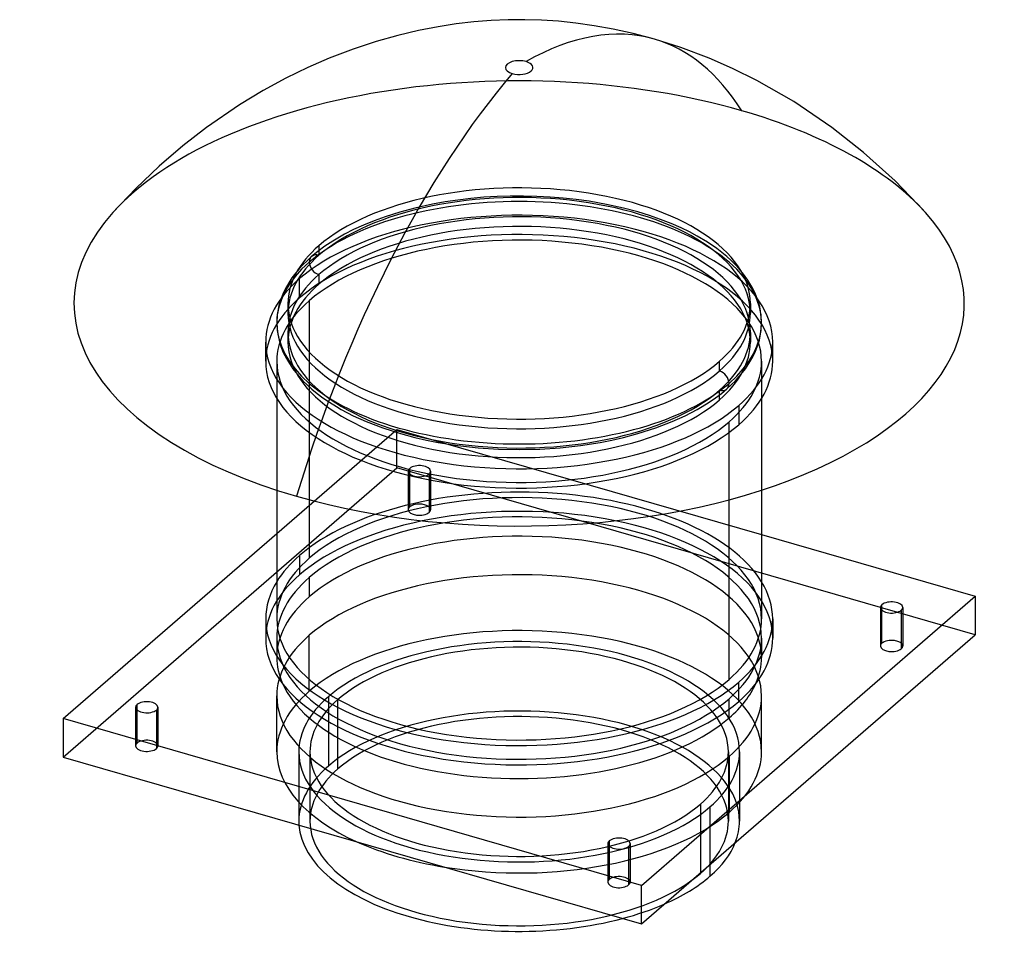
# Model space of a CAD drawing. Header units: millimetres. Extents: x -224 to 218, y -108 to 304.
import ezdxf

# ---------------------------------------------------------------- set-up
doc = ezdxf.new("R2010")
doc.units = ezdxf.units.MM
doc.layers.add('MAIN-1', color=7, linetype='Continuous')
doc.layers.add('MAIN-2', color=7, linetype='Continuous')

msp = doc.modelspace()

# ---------------------------------------------------------------- linework, layer by layer
at = {"layer": 'MAIN-1'}
for p, q in [((-28.24, 301.95), (-36.46, 300.69)), ((-20.32, 302.86), (-28.24, 301.95)), ((-12.6, 303.47), (-20.32, 302.86)), ((-5.01, 303.78), (-12.6, 303.47)), ((2.51, 303.83), (-5.01, 303.78)), ((10.06, 303.6), (2.51, 303.83)), ((17.7, 303.1), (10.06, 303.6)), ((25.53, 302.29), (17.7, 303.1)), ((33.74, 301.14), (25.53, 302.29)), ((42.3, 299.59), (33.74, 301.14)), ((-54.48, 296.8), (-64.23, 294.04)), ((-45.24, 298.98), (-54.48, 296.8)), ((-36.46, 300.69), (-45.24, 298.98)), ((51.28, 297.6), (42.3, 299.59)), ((60.73, 295.09), (51.28, 297.6)), ((-64.23, 294.04), (-74.55, 290.63)), ((72.67, 291.29), (60.73, 295.09)), ((-74.55, 290.63), (-85.42, 286.47)), ((85.43, 286.47), (72.67, 291.29)), ((-85.42, 286.47), (-94.92, 282.34)), ((95.87, 281.89), (85.43, 286.47)), ((-94.92, 282.34), (-104.81, 277.53)), ((106.8, 276.49), (95.87, 281.89)), ((-104.81, 277.53), (-115.07, 271.96)), ((123.34, 267.03), (106.8, 276.49)), ((-115.07, 271.96), (-125.63, 265.59)), ((-125.63, 265.59), (-140.51, 255.41)), ((140.51, 255.4), (123.34, 267.03)), ((-140.51, 255.41), (-151.16, 247.16)), ((154.76, 244.18), (140.51, 255.4)), ((-151.16, 247.16), (-161.79, 238.04)), ((168.91, 231.38), (154.76, 244.18)), ((-161.79, 238.04), (-172.31, 228.03)), ((182.56, 217.16), (168.91, 231.38)), ((-172.31, 228.03), (-182.57, 217.15)), ((-108.9, 92.45), (-108.9, 34.64)), ((108.9, 92.45), (108.9, 34.64)), ((94.31, 7.42), (94.31, 88.14)), ((-204.9, -10.13), (-108.9, 73.01)), ((108.9, 72.49), (204.9, 44.77)), ((54.9, -85.13), (204.9, 44.77)), ((204.9, 44.77), (204.9, 27.45)), ((163.01, 38.49), (163.01, 40.99)), ((-113.9, 34.64), (-113.9, 25.98)), ((113.9, 34.64), (113.9, 25.98)), ((54.9, -102.45), (204.9, 27.45)), ((98.64, -2.49), (98.64, 6.17)), ((-171.67, -6.35), (-171.67, -3.85)), ((94.31, -9.9), (94.31, -5.95)), ((54.9, -85.13), (-204.9, -10.13)), ((-204.9, -10.13), (-204.9, -27.45)), ((-204.9, -27.45), (54.9, -102.45)), ((40.51, -67.6), (40.51, -65.1)), ((85.74, -81.04), (85.74, -75.75)), ((54.9, -102.45), (54.9, -85.13))]:
    msp.add_line(p, q, dxfattribs=at)
for centre, major_axis, ratio, start_param, end_param in [((-22.47, 6.85), (83.21, 288.23), 0.433013, 0.000046, 0.416807), ((0, 282.32), (-6.17, 0), 0.5, -2.094395, 1.047198), ((0, 282.32), (-6.17, 0), 0.5, 1.047198, 4.18879), ((22.47, 45.78), (83.21, 288.23), 0.433013, 0.759198, 1.543281), ((0, 176.32), (200, 0), 0.5, 2.720999, 4.18879), ((0, 176.32), (200, 0), 0.5, -2.094395, 0.420669), ((0, 34.64), (113.9, 0), 0.5, 2.844193, 3.141591), ((0, 34.64), (113.9, 0), 0.5, -0.000001, 0.297399), ((167.34, 39.74), (-5, 0), 0.5, -0.523599, -0.000094), ((167.34, 39.74), (-5, 0), 0.5, 3.141499, 5.759587), ((167.34, 39.74), (-5, 0), 0.5, -0.000094, 2.617994), ((167.34, 39.74), (-5, 0), 0.5, 2.617994, 3.141499), ((0, 34.64), (113.9, 0), 0.5, 3.141591, 5.759587), ((0, 34.64), (108.9, 0), 0.5, 3.141591, 5.759587), ((0, 34.64), (108.9, 0), 0.5, -0.523599, -0.000001), ((0, 34.64), (113.9, 0), 0.5, -0.523599, -0.000001), ((0, 25.98), (-113.9, 0), 0.5, -0.000001, 2.617994), ((0, 25.98), (-113.9, 0), 0.5, 2.617994, 3.141591), ((0, 17.32), (-108.9, 0), 0.5, 0.217488, 2.617994), ((0, 17.32), (-108.9, 0), 0.5, 2.617994, 2.924105), ((-167.34, -5.1), (-5, 0), 0.5, -0.523599, -0.000094), ((-167.34, -5.1), (-5, 0), 0.5, 3.141499, 5.759587), ((-167.34, -5.1), (-5, 0), 0.5, -0.000094, 2.617994), ((-167.34, -5.1), (-5, 0), 0.5, 2.617994, 3.141499), ((0, -56.29), (-99, 0), 0.5, 0.035359, 2.059036), ((0, -25.11), (-108.9, 0), 0.5, 0.836864, 1.257531), ((44.84, -66.35), (-5, 0), 0.5, -0.523599, -0.000094), ((44.84, -66.35), (-5, 0), 0.5, -0.000094, 2.617994), ((44.84, -66.35), (-5, 0), 0.5, 3.141499, 5.759587), ((44.84, -66.35), (-5, 0), 0.5, 2.617994, 3.141499), ((0, -56.29), (-99, 0), 0.5, 2.617994, 2.946427), ((0, -56.29), (-99, 0), 0.5, 2.289561, 2.617994)]:
    msp.add_ellipse(centre, major_axis=major_axis, ratio=ratio, start_param=start_param, end_param=end_param, dxfattribs=at)
at = {"layer": 'MAIN-2'}
for p, q in [((-33.32, 221.94), (-38.92, 220.93)), ((-27.59, 222.79), (-33.32, 221.94)), ((-21.77, 223.49), (-27.59, 222.79)), ((-15.86, 224.02), (-21.77, 223.49)), ((-9.94, 224.38), (-15.86, 224.02)), ((-3.98, 224.58), (-9.94, 224.38)), ((1.99, 224.6), (-3.98, 224.58)), ((7.95, 224.46), (1.99, 224.6)), ((13.91, 224.16), (7.95, 224.46)), ((19.81, 223.68), (13.91, 224.16)), ((25.65, 223.04), (19.81, 223.68)), ((31.39, 222.25), (25.65, 223.04)), ((39.24, 220.86), (31.39, 222.25)), ((-53.65, 217.37), (-60.14, 215.32)), ((-46.81, 219.19), (-53.65, 217.37)), ((-38.92, 220.93), (-46.81, 219.19)), ((46.82, 219.19), (39.24, 220.86)), ((53.34, 217.46), (46.82, 219.19)), ((58.57, 215.84), (53.34, 217.46)), ((-65.17, 213.5), (-69.92, 211.56)), ((-60.14, 215.32), (-65.17, 213.5)), ((63.57, 214.1), (58.57, 215.84)), ((68.31, 212.24), (63.57, 214.1)), ((-74.38, 209.52), (-78.54, 207.4)), ((-69.92, 211.56), (-74.38, 209.52)), ((72.77, 210.28), (68.31, 212.24)), ((76.46, 208.49), (72.77, 210.28)), ((79.92, 206.64), (76.46, 208.49)), ((-83.75, 204.38), (-87.25, 202.07)), ((-79.91, 206.64), (-83.75, 204.38)), ((-78.54, 207.4), (-79.91, 206.64)), ((84.62, 203.83), (79.92, 206.64)), ((88.8, 200.96), (84.62, 203.83)), ((-90.41, 199.74), (-93.25, 197.42)), ((-87.25, 202.07), (-90.41, 199.74)), ((-89.98, 202.3), (-89.98, 197.97)), ((93.23, 197.44), (88.8, 200.96)), ((-95.32, 195.55), (-97.18, 193.7)), ((-93.25, 197.42), (-95.32, 195.55)), ((95.3, 195.56), (93.23, 197.44)), ((97.18, 193.71), (95.3, 195.56)), ((-98.87, 191.87), (-100.39, 190.06)), ((-97.18, 193.7), (-98.87, 191.87)), ((98.87, 191.87), (97.18, 193.71)), ((100.39, 190.06), (98.87, 191.87)), ((-102.08, 187.81), (-103.54, 185.6)), ((-100.39, 190.06), (-102.08, 187.81)), ((-98.64, 178.82), (-98.64, 187.48)), ((-89.98, 189.31), (-89.98, 184.98)), ((102.73, 186.87), (100.39, 190.06)), ((104.61, 183.76), (102.73, 186.87)), ((-104.61, 183.76), (-106.02, 180.9)), ((-103.54, 185.6), (-104.61, 183.76)), ((106.02, 180.9), (104.61, 183.76)), ((-107.12, 178.1), (-107.92, 175.43)), ((-106.02, 180.9), (-107.12, 178.1)), ((-94.31, 177.57), (-94.31, 61.87)), ((107.12, 178.1), (106.02, 180.9)), ((107.53, 176.85), (107.12, 178.1)), ((-108.47, 172.8), (-108.55, 172.29)), ((-107.92, 175.43), (-108.47, 172.8)), ((-103.9, 176.32), (-103.9, 171.99)), ((103.9, 176.32), (103.9, 171.99)), ((108.07, 174.81), (107.53, 176.85)), ((108.47, 172.8), (108.07, 174.81)), ((108.79, 170.22), (108.47, 172.8)), ((-108.81, 169.97), (-108.9, 167.66)), ((-108.55, 172.29), (-108.81, 169.97)), ((108.9, 167.66), (108.79, 170.22)), ((-108.9, 167.66), (-108.79, 165.1)), ((-108.79, 165.1), (-108.47, 162.53)), ((108.47, 162.53), (108.79, 165.1)), ((108.79, 165.1), (108.9, 167.66)), ((-108.47, 162.53), (-107.89, 159.77)), ((-107.89, 159.77), (-107.04, 156.98)), ((-103.9, 163.33), (-103.9, 159)), ((103.9, 163.33), (103.9, 159)), ((107.12, 157.23), (107.92, 159.9)), ((107.92, 159.9), (108.47, 162.53)), ((-113.9, 150.34), (-113.9, 159)), ((-107.04, 156.98), (-105.97, 154.3)), ((106.02, 154.43), (107.12, 157.23)), ((113.9, 150.34), (113.9, 159)), ((-105.97, 154.3), (-104.61, 151.57)), ((-104.61, 151.57), (-103.26, 149.28)), ((103.26, 149.28), (104.61, 151.57)), ((104.61, 151.57), (106.02, 154.43)), ((-108.9, 150.34), (-108.9, 92.45)), ((-103.26, 149.28), (-101.68, 146.95)), ((-101.68, 146.95), (-100.39, 145.27)), ((89.98, 146.02), (89.98, 150.35)), ((100.39, 145.27), (101.68, 146.95)), ((101.68, 146.95), (103.26, 149.28)), ((108.9, 150.34), (108.9, 92.45)), ((-100.39, 145.27), (-98.87, 143.45)), ((-98.87, 143.45), (-97.18, 141.62)), ((-97.18, 141.62), (-95.3, 139.76)), ((95.32, 139.78), (97.19, 141.63)), ((97.19, 141.63), (98.87, 143.46)), ((98.87, 143.46), (100.39, 145.27)), ((-95.3, 139.76), (-93.23, 137.89)), ((-93.23, 137.89), (-90.82, 135.9)), ((89.98, 133.03), (89.98, 137.36)), ((90.84, 135.91), (93.25, 137.91)), ((93.25, 137.91), (95.32, 139.78)), ((-90.82, 135.9), (-88.18, 133.91)), ((-88.18, 133.91), (-85.29, 131.93)), ((85.3, 131.94), (88.19, 133.92)), ((88.19, 133.92), (90.84, 135.91)), ((-85.29, 131.93), (-82.15, 129.97)), ((-82.15, 129.97), (-79.92, 128.68)), ((-79.92, 128.68), (-74.58, 125.9)), ((74.58, 125.9), (79.92, 128.68)), ((79.92, 128.68), (82.15, 129.97)), ((82.15, 129.97), (85.3, 131.94)), ((98.64, 130.53), (98.64, 121.87)), ((-74.58, 125.9), (-68.72, 123.26)), ((68.72, 123.26), (74.58, 125.9)), ((-108.9, 73.01), (-54.9, 119.77)), ((-68.72, 123.26), (-61.33, 120.42)), ((-61.33, 120.42), (-53.34, 117.87)), ((-54.9, 119.77), (108.9, 72.49)), ((-54.9, 102.45), (-54.9, 119.77)), ((53.34, 117.87), (61.33, 120.42)), ((61.33, 120.42), (68.72, 123.26)), ((94.31, 88.14), (94.31, 123.12)), ((-53.34, 117.87), (-46.82, 116.13)), ((-46.82, 116.13), (-41.69, 114.96)), ((41.69, 114.96), (46.82, 116.13)), ((46.82, 116.13), (53.34, 117.87)), ((-41.69, 114.96), (-36.43, 113.93)), ((-36.43, 113.93), (-27.58, 112.53)), ((-27.58, 112.53), (-18.48, 111.52)), ((-18.48, 111.52), (-9.28, 110.92)), ((-9.28, 110.92), (0, 110.71)), ((0, 110.71), (9.28, 110.92)), ((9.28, 110.92), (18.48, 111.52)), ((18.48, 111.52), (27.58, 112.53)), ((27.58, 112.53), (36.43, 113.93)), ((36.43, 113.93), (41.69, 114.96)), ((-204.9, -27.45), (-54.9, 102.45)), ((204.9, 27.45), (-54.9, 102.45)), ((-49.17, 84.92), (-49.17, 102.24)), ((-49.84, 100.99), (-49.84, 83.67)), ((-40.51, 99.74), (-40.51, 82.42)), ((-39.84, 100.99), (-39.84, 83.67)), ((-98.64, 63.12), (-98.64, 54.46)), ((-94.31, 53.21), (-94.31, 44.55)), ((162.34, 39.74), (162.34, 22.42)), ((163.01, 23.67), (163.01, 38.49)), ((171.67, 38.49), (171.67, 21.17)), ((172.34, 39.74), (172.34, 22.42)), ((-94.31, 2.11), (-94.31, 27.22)), ((-108.9, 25.98), (-108.9, 17.32)), ((108.9, 25.98), (108.9, 17.32)), ((-108.9, -25.11), (-108.9, 0)), ((-85.74, -0.36), (-85.74, -31.54)), ((-81.41, -32.79), (-81.41, -1.61)), ((94.31, -5.95), (94.31, -1.24)), ((108.9, -25.11), (108.9, 0)), ((-172.34, -5.1), (-172.34, -22.42)), ((-171.67, -21.17), (-171.67, -6.35)), ((-163.01, -6.35), (-163.01, -23.67)), ((-162.34, -5.1), (-162.34, -22.42)), ((-99, -25.11), (-99, -56.29)), ((-94, -25.11), (-94, -56.29)), ((94, -25.11), (94, -56.29)), ((99, -25.11), (99, -56.29)), ((94.31, -27.22), (94.31, -52.34)), ((81.41, -48.61), (81.41, -79.79)), ((85.74, -75.75), (85.74, -49.86)), ((39.84, -66.35), (39.84, -83.67)), ((49.84, -66.35), (49.84, -83.67)), ((40.51, -82.42), (40.51, -67.6)), ((49.17, -67.6), (49.17, -84.92))]:
    msp.add_line(p, q, dxfattribs=at)
for centre, major_axis, ratio, start_param, end_param in [((-22.47, 6.85), (83.21, 288.23), 0.433013, -0.367275, 0.000046), ((0, 176.32), (200, 0), 0.5, 1.047198, 2.720999), ((0, 176.32), (200, 0), 0.5, 0.420669, 1.047198), ((0, 176.32), (-103.9, 0), 0.5, 3.141591, 5.759587), ((0, 171.99), (103.9, 0), 0.5, -0.000001, 2.617994), ((0, 167.66), (108.9, 0), 0.5, -0.523599, 2.617994), ((0, 159), (113.9, 0), 0.5, -0.000001, 2.617994), ((0, 163.33), (-103.9, 0), 0.5, 3.141591, 5.759587), ((0, 159), (-103.9, 0), 0.5, 3.141591, 5.759587), ((0, 150.34), (-113.9, 0), 0.5, 3.141591, 5.759587), ((0, 150.34), (-108.9, 0), 0.5, 3.141591, 5.759587), ((0, 176.32), (-103.9, 0), 0.5, -0.523599, -0.000001), ((0, 167.66), (108.9, 0), 0.5, 2.617994, 5.759587), ((0, 171.99), (103.9, 0), 0.5, 2.617994, 3.141591), ((-89.98, 193.64), (-3.27, 3.78), 0.75, -0.857072, 0.713724), ((-89.98, 193.64), (-3.27, 3.78), 0.75, 0.713724, 2.284521), ((0, 159), (113.9, 0), 0.5, 2.617994, 3.141591), ((0, 163.33), (-103.9, 0), 0.5, -0.523599, -0.000001), ((0, 159), (-103.9, 0), 0.5, -0.523599, -0.000001), ((0, 150.34), (-113.9, 0), 0.5, -0.523599, -0.000001), ((0, 150.34), (-108.9, 0), 0.5, -0.523599, -0.000001), ((0, 176.32), (-103.9, 0), 0.5, -0.000001, 2.617994), ((0, 176.32), (-103.9, 0), 0.5, 2.617994, 3.141591), ((0, 171.99), (103.9, 0), 0.5, 3.141591, 5.759587), ((0, 171.99), (103.9, 0), 0.5, -0.523599, -0.000001), ((0, 163.33), (-103.9, 0), 0.5, -0.000001, 2.617994), ((0, 163.33), (-103.9, 0), 0.5, 2.617994, 3.141591), ((0, 159), (113.9, 0), 0.5, 3.141591, 5.759587), ((0, 159), (-103.9, 0), 0.5, -0.000001, 2.617994), ((0, 159), (-103.9, 0), 0.5, 2.617994, 3.141591), ((0, 159), (113.9, 0), 0.5, -0.523599, -0.000001), ((0, 150.34), (-113.9, 0), 0.5, -0.000001, 2.617994), ((0, 150.34), (-108.9, 0), 0.5, -0.000001, 2.617994), ((89.98, 141.69), (-3.27, 3.78), 0.75, -2.427868, -0.857072), ((0, 150.34), (-108.9, 0), 0.5, 2.617994, 3.141591), ((0, 150.34), (-113.9, 0), 0.5, 2.617994, 3.141591), ((89.98, 141.69), (-3.27, 3.78), 0.75, 2.284521, 3.855317), ((-44.84, 100.99), (-5, 0), 0.5, -0.523599, -0.000094), ((-44.84, 100.99), (-5, 0), 0.5, 3.141499, 5.759587), ((-44.84, 100.99), (-5, 0), 0.5, -0.000094, 2.617994), ((-44.84, 100.99), (-5, 0), 0.5, 2.617994, 3.141499), ((0, 34.64), (113.9, 0), 0.5, 0.297399, 2.617994), ((0, 34.64), (108.9, 0), 0.5, -0.000001, 2.617994), ((0, 25.98), (-113.9, 0), 0.5, 3.141591, 5.759587), ((0, 25.98), (-108.9, 0), 0.5, 3.141591, 5.759587), ((-44.84, 83.67), (5, 0), 0.5, 2.617994, 3.141499), ((-44.84, 83.67), (5, 0), 0.5, -0.000094, 2.617994), ((-44.84, 83.67), (5, 0), 0.5, 3.141499, 5.759587), ((-44.84, 83.67), (5, 0), 0.5, -0.523599, -0.000094), ((0, 17.32), (-108.9, 0), 0.5, 3.141591, 5.759587), ((0, 34.64), (113.9, 0), 0.5, 2.617994, 2.844193), ((0, 34.64), (108.9, 0), 0.5, 2.617994, 3.141591), ((0, 0), (108.9, 0), 0.5, -0.000001, 2.617994), ((0, 25.98), (-113.9, 0), 0.5, -0.523599, -0.000001), ((0, 25.98), (-108.9, 0), 0.5, -0.523599, -0.000001), ((0, 17.32), (-108.9, 0), 0.5, -0.523599, -0.000001), ((0, -25.11), (-108.9, 0), 0.5, 3.141591, 5.759587), ((0, 0), (108.9, 0), 0.5, 2.617994, 3.141591), ((0, -25.11), (99, 0), 0.5, -0.000001, 2.617994), ((0, 25.98), (-108.9, 0), 0.5, -0.000001, 2.617994), ((0, -25.11), (-94, 0), 0.5, 3.141591, 5.759587), ((0, 25.98), (-108.9, 0), 0.5, 2.617994, 3.141591), ((167.34, 22.42), (5, 0), 0.5, 2.617994, 3.141499), ((167.34, 22.42), (5, 0), 0.5, 3.141499, 5.759587), ((167.34, 22.42), (5, 0), 0.5, -0.000094, 2.617994), ((167.34, 22.42), (5, 0), 0.5, -0.523599, -0.000094), ((0, 17.32), (-108.9, 0), 0.5, -0.000001, 0.217488), ((0, 17.32), (-108.9, 0), 0.5, 2.924105, 3.141591), ((0, -25.11), (-108.9, 0), 0.5, -0.523599, -0.000001), ((0, 0), (108.9, 0), 0.5, 3.141591, 5.759587), ((0, -25.11), (99, 0), 0.5, 2.617994, 3.141591), ((0, -25.11), (-94, 0), 0.5, -0.523599, -0.000001), ((0, -56.29), (-99, 0), 0.5, 3.141591, 5.759587), ((0, 0), (108.9, 0), 0.5, -0.523599, -0.000001), ((0, -56.29), (94, 0), 0.5, -0.000001, 2.617994), ((-167.34, -22.42), (5, 0), 0.5, 2.617994, 3.141499), ((-167.34, -22.42), (5, 0), 0.5, -0.000094, 2.617994), ((-167.34, -22.42), (5, 0), 0.5, 3.141499, 5.759587), ((-167.34, -22.42), (5, 0), 0.5, -0.523599, -0.000094), ((0, -25.11), (-108.9, 0), 0.5, -0.000001, 0.836864), ((0, -25.11), (99, 0), 0.5, 3.141591, 5.759587), ((0, -25.11), (-94, 0), 0.5, -0.000001, 2.617994), ((0, -25.11), (-94, 0), 0.5, 2.617994, 3.141591), ((0, -25.11), (99, 0), 0.5, -0.523599, -0.000001), ((0, -25.11), (-108.9, 0), 0.5, 2.617994, 3.141591), ((0, -56.29), (-99, 0), 0.5, -0.523599, -0.000001), ((0, -56.29), (94, 0), 0.5, 2.617994, 3.141591), ((0, -25.11), (-108.9, 0), 0.5, 1.257531, 2.617994), ((0, -56.29), (-99, 0), 0.5, -0.000001, 0.035359), ((0, -56.29), (94, 0), 0.5, 3.141591, 5.759587), ((0, -56.29), (94, 0), 0.5, -0.523599, -0.000001), ((0, -56.29), (-99, 0), 0.5, 2.946427, 3.141591), ((44.84, -83.67), (5, 0), 0.5, 2.617994, 3.141499), ((44.84, -83.67), (5, 0), 0.5, 3.141499, 5.759587), ((44.84, -83.67), (5, 0), 0.5, -0.000094, 2.617994), ((44.84, -83.67), (5, 0), 0.5, -0.523599, -0.000094), ((0, -56.29), (-99, 0), 0.5, 2.059036, 2.289561)]:
    msp.add_ellipse(centre, major_axis=major_axis, ratio=ratio, start_param=start_param, end_param=end_param, dxfattribs=at)

doc.saveas('drawing.dxf')
